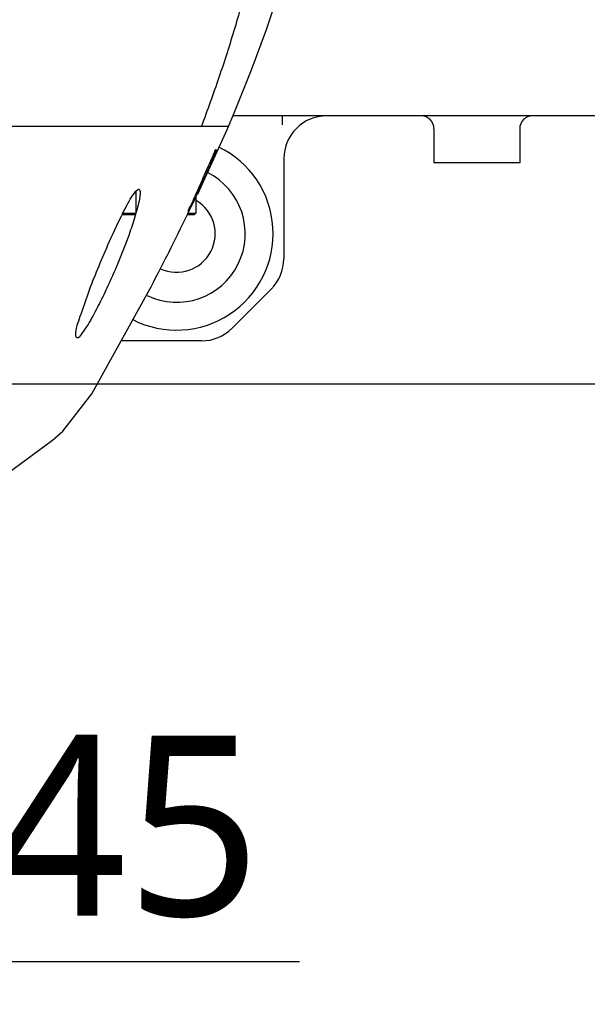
# Model space of a CAD drawing. Header units: millimetres. Extents: x 7426 to 8300, y 124 to 421.
# Tile 41 of 130: x 8037.83 to 8044.45, y 164.05 to 175.54. Entities that reach past the tile are written whole.
import ezdxf

# ---------------------------------------------------------------- set-up
doc = ezdxf.new("R2010")
doc.units = ezdxf.units.MM
doc.layers.add('DIM', color=7, linetype='Continuous')
doc.layers.add('外形图', color=7, linetype='Continuous')
doc.styles.add('微软雅黑', font='msyh.ttc')
doc.dimstyles.new('尺寸标注_1_20比例', dxfattribs={"dimtxt": 2.1, "dimasz": 1.7, "dimexe": 0.5, "dimexo": 0.4, "dimgap": 0.5, "dimtad": 1, "dimdec": 1, "dimlfac": 20, "dimdsep": 46, "dimtxsty": '微软雅黑', "dimcen": 0.09, "dimadec": 0, "dimazin": 0, "dimtp": 0.01, "dimtm": 0.01, "dimtfac": 1, "dimtdec": 1, "dimtofl": 0, "dimtmove": 0, "dimatfit": 3, "dimfxl": 1, "dimtolj": 1, "dimarcsym": 0})

# ---------------------------------------------------------------- blocks, each defined once
blk = doc.blocks.new('*D1514')
at = {"layer": 'Defpoints', "color": 0}
for p in [(8031.407, 171.292), (8033.657, 171.292), (8033.657, 164.553)]:
    blk.add_point(p, dxfattribs=at)
at = {"layer": 'DIM', "color": 0, "linetype": 'ByBlock', "lineweight": -2, "ltscale": 20}
for p, q in [((8031.407, 170.892), (8031.407, 164.053)), ((8033.657, 170.892), (8033.657, 164.053)), ((8029.707, 164.553), (8028.007, 164.553)), ((8035.357, 164.553), (8041.091, 164.553))]:
    blk.add_line(p, q, dxfattribs=at)
at = {"layer": 'DIM', "color": 0}
for points in [[(8029.707, 164.269), (8029.707, 164.836), (8031.407, 164.553)], [(8035.357, 164.836), (8035.357, 164.269), (8033.657, 164.553)]]:
    blk.add_solid(points, dxfattribs=at)
at = {"layer": 'DIM', "color": 0, "insert": (8039.074, 166.121), "char_height": 2.1, "attachment_point": 5, "style": '微软雅黑'}
blk.add_mtext('\\A1;\\A1;45', dxfattribs=at)
blk = doc.blocks.new('*D1530')
at = {"layer": 'Defpoints', "color": 0}
for p in [(8031.407, 186.792), (8031.407, 171.292), (8051.219, 171.292)]:
    blk.add_point(p, dxfattribs=at)
at = {"layer": 'DIM', "color": 0, "lineweight": -2}
for p, q in [((8031.807, 186.792), (8051.719, 186.792)), ((8051.219, 185.092), (8051.219, 172.992)), ((8031.807, 171.292), (8051.719, 171.292))]:
    blk.add_line(p, q, dxfattribs=at)
at = {"layer": 'DIM', "color": 0}
for points in [[(8051.503, 185.092), (8050.936, 185.092), (8051.219, 186.792)], [(8050.936, 172.992), (8051.503, 172.992), (8051.219, 171.292)]]:
    blk.add_solid(points, dxfattribs=at)
at = {"layer": 'DIM', "color": 0, "insert": (8049.629, 179.042), "char_height": 2.1, "attachment_point": 5, "rotation": 90, "style": '微软雅黑'}
blk.add_mtext('\\A1;310', dxfattribs=at)

msp = doc.modelspace()

# ---------------------------------------------------------------- linework, layer by layer
at = {"layer": '外形图', "linetype": 'Continuous'}
for p, q in [((8040.2501, 174.265), (8040.3328, 174.4595)), ((8044.9075, 174.4167), (8040.3146, 174.4167)), ((8040.8905, 174.3107), (8040.8905, 174.4167)), ((8040.2616, 174.2917), (8031.788, 174.2917)), ((8039.9323, 173.5652), (8040.2501, 174.265)), ((8040.24, 174.2417), (8040.2501, 174.265)), ((8042.6575, 174.2667), (8042.6575, 173.8667)), ((8043.6575, 174.2667), (8043.6575, 173.8667)), ((8040.0866, 173.9616), (8040.0888, 173.9664)), ((8040.9075, 173.9167), (8040.9075, 172.7488)), ((8043.6575, 173.8667), (8042.6575, 173.8667)), ((8039.1825, 173.5349), (8039.1825, 173.2817)), ((8039.8825, 173.4671), (8039.8825, 173.2817)), ((8039.7848, 173.267), (8039.8135, 173.3259)), ((8039.0238, 173.2667), (8039.1675, 173.2667)), ((8039.0314, 173.2817), (8039.1825, 173.2817)), ((8039.1825, 173.2817), (8039.1675, 173.2667)), ((8039.7846, 173.2667), (8039.8675, 173.2667)), ((8039.7919, 173.2817), (8039.8825, 173.2817)), ((8039.8825, 173.2817), (8039.8675, 173.2667)), ((8039.5575, 172.8075), (8039.5655, 172.8235)), ((8040.761, 172.3953), (8040.3039, 171.9381)), ((8038.6678, 171.1725), (8039.3314, 172.3689)), ((8039.9504, 171.7917), (8039.0113, 171.7917)), ((8038.6678, 171.1725), (8038.6676, 171.1722)), ((8038.2099, 170.6318), (8038.2069, 170.6294))]:
    msp.add_line(p, q, dxfattribs=at)
for points in [[(8040.3328, 174.4595), (8040.5317, 174.9539), (8040.7047, 175.4231), (8040.8539, 175.8682), (8040.9814, 176.2909), (8041.0891, 176.6928), (8041.179, 177.0759), (8041.2523, 177.4404)], [(8038.2069, 170.6294), (8038.3301, 170.7375), (8038.6676, 171.1721)], [(8037.3838, 170.0417), (8037.6046, 170.1855), (8038.2099, 170.6318)]]:
    msp.add_lwpolyline(points, dxfattribs=at)
for centre, radius, start, end in [((8041.4075, 173.9167), 0.5, 90, 180), ((8042.5075, 174.2667), 0.15, 0, 90), ((8043.8075, 174.2667), 0.15, 90, 180), ((8039.6575, 173.0417), 1.125, 242.99637, 64.01105), ((8039.6575, 173.0417), 0.8, 244.45783, 63.15043), ((8129.6247, 133.9758), 98.0618, 156.11252, 156.245809), ((8039.6575, 173.0417), 0.45, 245.2616, 59.64444), ((8043.3786, 171.0821), 4.8722, 153.32898, 153.45197), ((8036.3019, 174.1026), 2.9969, 343.74408, 344.09784), ((8000.2984, 192.5114), 43.9263, 333.3715, 334.01688), ((8040.4075, 172.7488), 0.5, 315, 0), ((8039.9504, 172.2917), 0.5, 270, 315)]:
    msp.add_arc(centre, radius, start, end, dxfattribs=at)
for points in [[(8040.8897, 179.0418), (8040.8897, 178.8386), (8040.8787, 178.4326), (8040.8297, 177.8237), (8040.7493, 177.2185), (8040.6393, 176.6187), (8040.5019, 176.0265), (8040.3394, 175.4414), (8040.1541, 174.8632), (8040.0167, 174.4816), (8039.9449, 174.2917)], [(8039.9627, 173.6851), (8040.0036, 173.7775), (8040.0442, 173.87), (8040.0866, 173.9616)], [(8038.8575, 172.9102), (8038.9091, 173.0278), (8038.9626, 173.1448), (8039.0201, 173.2597)], [(8039.3314, 172.3689), (8039.4086, 172.5141), (8039.4835, 172.6606), (8039.5575, 172.8075)]]:
    msp.add_open_spline(points, degree=3, dxfattribs=at)
for points, knots in [([(8040.0888, 173.9664), (8040.0977, 173.9853), (8040.0947, 173.9918), (8040.12, 174.0268), (8040.12, 174.0254)], [0, 0, 0, 0, 0.9373708, 1, 1, 1, 1]), ([(8040.12, 174.0254), (8040.12, 174.0221), (8040.1107, 173.9979), (8040.1027, 173.9744), (8040.0945, 173.9539)], [0, 0, 0, 0, 0.1296873, 1, 1, 1, 1]), ([(8040.0945, 173.9539), (8040.0806, 173.9189), (8040.0196, 173.7722), (8039.9544, 173.6273), (8039.9031, 173.5175)], [0, 0, 0, 0, 0.2374178, 1, 1, 1, 1]), ([(8039.1829, 173.537), (8039.1926, 173.5481), (8039.2263, 173.5801), (8039.2325, 173.5357), (8039.2325, 173.5222)], [0, 0, 0, 0, 0.5240401, 1, 1, 1, 1]), ([(8039.9324, 173.5654), (8039.9324, 173.5633), (8039.9195, 173.5417), (8039.9122, 173.5199), (8039.9028, 173.5003)], [0, 0, 0, 0, 0.0870552, 1, 1, 1, 1]), ([(8039.0247, 173.2691), (8039.0374, 173.2943), (8039.0854, 173.386), (8039.133, 173.4803), (8039.1829, 173.537)], [0, 0, 0, 0, 0.2721299, 1, 1, 1, 1]), ([(8039.2325, 173.5222), (8039.2325, 173.505), (8039.223, 173.4233), (8039.2019, 173.3438), (8039.1841, 173.2815)], [0, 0, 0, 0, 0.2098425, 1, 1, 1, 1]), ([(8039.9031, 173.5175), (8039.8823, 173.4729), (8039.847, 173.3931), (8039.8218, 173.3543), (8039.795, 173.2877), (8039.795, 173.2984)], [0, 0, 0, 0, 0.6042951, 0.8683282, 1, 1, 1, 1]), ([(8039.795, 173.2984), (8039.795, 173.3244), (8039.8357, 173.3811), (8039.8551, 173.4412), (8039.8706, 173.4764)], [0, 0, 0, 0, 0.4040249, 1, 1, 1, 1]), ([(8039.179, 173.2637), (8039.159, 173.1952), (8039.0665, 172.9128), (8038.9525, 172.6377), (8038.8575, 172.4329)], [0, 0, 0, 0, 0.2401669, 1, 1, 1, 1]), ([(8038.4824, 171.8545), (8038.4824, 171.932), (8038.5425, 172.0991), (8038.6605, 172.4512), (8038.7765, 172.7259), (8038.8575, 172.9102)], [0, 0, 0, 0, 0.2071921, 0.4618545, 1, 1, 1, 1]), ([(8038.8575, 172.4329), (8038.8254, 172.3639), (8038.776, 172.2618), (8038.7064, 172.1278), (8038.6537, 172.0334), (8038.5991, 171.9394), (8038.5549, 171.8841), (8038.5041, 171.8044), (8038.4824, 171.8435), (8038.4824, 171.8545)], [0, 0, 0, 0, 0.3071238, 0.4589696, 0.6077504, 0.7499022, 0.8757555, 0.9555985, 1, 1, 1, 1])]:
    msp.add_open_spline(points, degree=3, knots=knots, dxfattribs=at)

# ---------------------------------------------------------------- dimensions: what is measured, and where the dimension line sits
at = {"layer": 'DIM'}
dim = msp.add_linear_dim(base=(8051.2192, 171.2917), p1=(8031.4074, 186.7919), p2=(8031.4074, 171.2917), angle=90, dimstyle='尺寸标注_1_20比例', dxfattribs=at)
dim.commit()
dim.dimension.update_dxf_attribs({"geometry": '*D1530', "text_midpoint": (8051.2192, 179.0418), "dimtype": 160})
at = {"layer": 'DIM', "linetype": 'ByBlock', "ltscale": 20}
dim = msp.add_linear_dim(base=(8033.6574, 164.5526), p1=(8031.4074, 171.2917), p2=(8033.6574, 171.2917), text='\\A1;45', dimstyle='尺寸标注_1_20比例', override={"dimgap": 0.5, "dimse1": 0}, dxfattribs=at)
dim.commit()
dim.dimension.update_dxf_attribs({"geometry": '*D1514', "text_midpoint": (8039.0744, 164.5526), "dimtype": 160})

doc.saveas('drawing.dxf')
